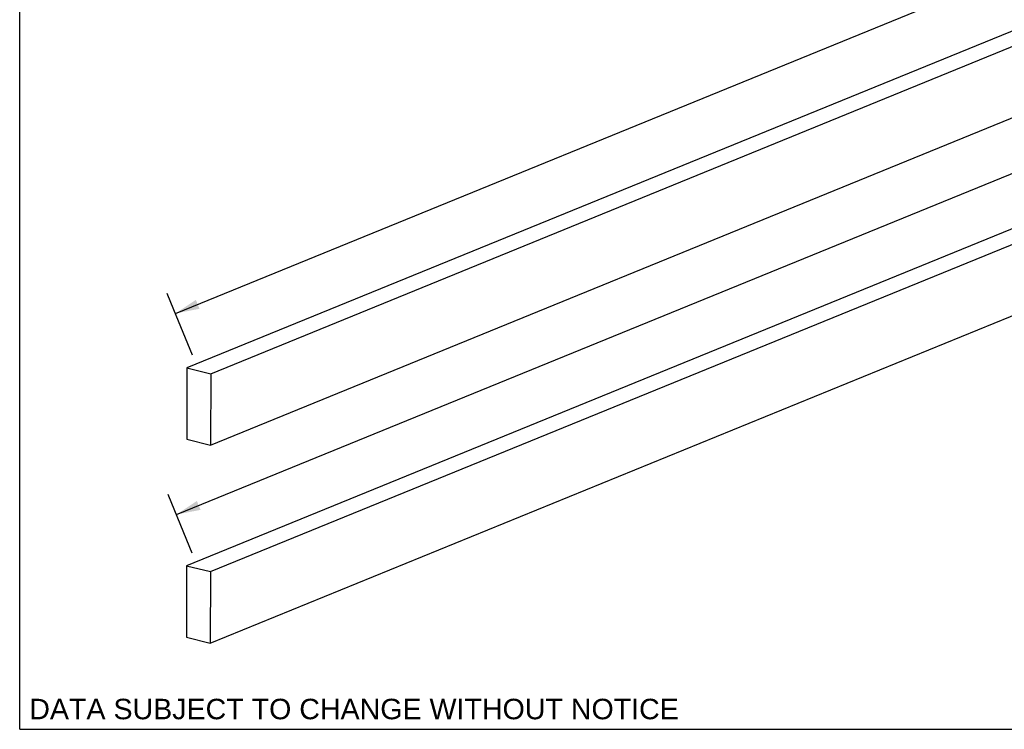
# Model space of a CAD drawing. Header units: inches. Extents: x 0 to 22, y 0 to 17.
# Tile 1 of 46: x 0 to 8.2, y 0 to 5.9. Entities that reach past the tile are written whole.
import ezdxf

# ---------------------------------------------------------------- set-up
doc = ezdxf.new("R2010")
doc.units = ezdxf.units.IN
doc.header["$LTSCALE"] = 1.21
doc.header["$MEASUREMENT"] = 0
doc.layers.get('0').update_dxf_attribs({"linetype": 'CONTINUOUS'})
doc.styles.get("Standard").update_dxf_attribs({"font": 'arial.ttf'})
doc.dimstyles.new('DIMSTYLE_1', dxfattribs={"dimtxt": 0.17, "dimasz": 0.2, "dimexe": 0.09, "dimexo": 0.07, "dimgap": 0.0425, "dimtad": 0, "dimtih": 1, "dimtoh": 1, "dimzin": 4, "dimdsep": 46, "dimtxsty": 'Standard', "dimblk": '_FILLED', "dimblk1": '_FILLED', "dimblk2": '_FILLED', "dimcen": 0.09, "dimadec": 3, "dimazin": 1, "dimtfac": 1, "dimtdec": 3, "dimtofl": 0, "dimtmove": 0, "dimatfit": 3, "dimldrblk": '_FILLED', "dimfxl": 0, "dimtolj": 1, "dimtzin": 4, "dimarcsym": 0})

# ---------------------------------------------------------------- blocks, each defined once
blk = doc.blocks.new('_FILLED')
at = {"color": 0, "linetype": 'ByBlock'}
blk.add_solid([(0, 0), (-1, 0.2), (-1, -0.2)], dxfattribs=at)
blk = doc.blocks.new('*D1')
at = {"color": 2, "linetype": 'Continuous'}
for p, q in [((20.9102, 11.4958), (20.8549, 11.6315)), ((20.9229, 11.4648), (11.4904, 7.6153)), ((21.0642, 11.1185), (20.9102, 11.4958)), ((1.2938, 3.4541), (10.7263, 7.3035)), ((1.2812, 3.4851), (1.2258, 3.6207)), ((1.4352, 3.1077), (1.2812, 3.4851))]:
    blk.add_line(p, q, dxfattribs=at)
at = {"color": 2, "linetype": 'Continuous', "xscale": 0.2, "yscale": 0.2, "zscale": 0.2}
for p, rotation in [((20.9229, 11.4648), 22.2006454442), ((1.2938, 3.4541), 202.2006454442)]:
    blk.add_blockref('_FILLED', p, dxfattribs=dict(at, rotation=rotation))
at = {"color": 2, "linetype": 'Continuous', "insert": (11.1084, 7.5444), "char_height": 0.17, "width": 0.594052, "attachment_point": 2, "line_spacing_factor": 0.9}
blk.add_mtext('37.00', dxfattribs=at)
blk = doc.blocks.new('*D2')
at = {"color": 2, "linetype": 'Continuous'}
for p, q in [((20.9184, 9.8257), (20.863, 9.9613)), ((21.0618, 9.4741), (20.9184, 9.8257)), ((20.9311, 9.7946), (11.4986, 5.9452)), ((1.302, 1.7839), (10.7345, 5.6333)), ((1.2893, 1.8149), (1.234, 1.9505)), ((1.4328, 1.4634), (1.2893, 1.8149))]:
    blk.add_line(p, q, dxfattribs=at)
at = {"color": 2, "linetype": 'Continuous', "xscale": 0.2, "yscale": 0.2, "zscale": 0.2}
for p, rotation in [((20.9311, 9.7946), 22.2006454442), ((1.302, 1.7839), 202.2006454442)]:
    blk.add_blockref('_FILLED', p, dxfattribs=dict(at, rotation=rotation))
at = {"color": 2, "linetype": 'Continuous', "insert": (11.1165, 5.8743), "char_height": 0.17, "width": 0.594052, "attachment_point": 2, "line_spacing_factor": 0.9}
blk.add_mtext('37.00', dxfattribs=at)

msp = doc.modelspace()

# ---------------------------------------------------------------- linework, layer by layer
at = {"color": 7, "linetype": 'Continuous'}
for p, q in [((0, 0), (0, 17)), ((1.586, 2.361), (21.215, 10.3718)), ((1.5836, 0.7167), (21.2126, 8.7274)), ((1.3894, 3.0026), (1.3885, 2.4101)), ((1.5868, 2.9536), (1.586, 2.361)), ((1.3885, 2.4101), (1.586, 2.361)), ((1.387, 1.3583), (1.3861, 0.7657)), ((1.5844, 1.3093), (1.5836, 0.7167)), ((1.3861, 0.7657), (1.5836, 0.7167)), ((0, 0), (22, 0))]:
    msp.add_line(p, q, dxfattribs=at)
at = {"color": 3, "linetype": 'Continuous'}
for p, q in [((21.0184, 11.0133), (1.3894, 3.0026)), ((1.5868, 2.9536), (21.2159, 10.9643)), ((21.016, 9.369), (1.387, 1.3583)), ((1.5844, 1.3093), (21.2135, 9.32)), ((1.3894, 3.0026), (1.5868, 2.9536)), ((1.387, 1.3583), (1.5844, 1.3093))]:
    msp.add_line(p, q, dxfattribs=at)

# ---------------------------------------------------------------- texts
at = {"color": 2, "linetype": 'Continuous', "insert": (2.7776, 0.2535), "char_height": 0.17, "width": 5.385651, "attachment_point": 2, "line_spacing_factor": 0.9}
msp.add_mtext('DATA SUBJECT TO CHANGE WITHOUT NOTICE', dxfattribs=at)

# ---------------------------------------------------------------- dimensions: what is measured, and where the dimension line sits
at = {"color": 2, "linetype": 'Continuous'}
for base, p1, p2, picture, middle in [((20.9229, 11.4648), (1.4616, 3.0429), (21.0907, 11.0536), '*D1', (11.108, 7.4585)), ((20.9311, 9.7946), (1.4593, 1.3986), (21.0883, 9.4093), '*D2', (11.1162, 5.7883))]:
    dim = msp.add_linear_dim(base=base, p1=p1, p2=p2, angle=22.20065, text='37.00', dimstyle='DIMSTYLE_1', dxfattribs=at)
    dim.commit()
    dim.dimension.update_dxf_attribs({"geometry": picture, "text_midpoint": middle, "dimtype": 160})

doc.saveas('drawing.dxf')
